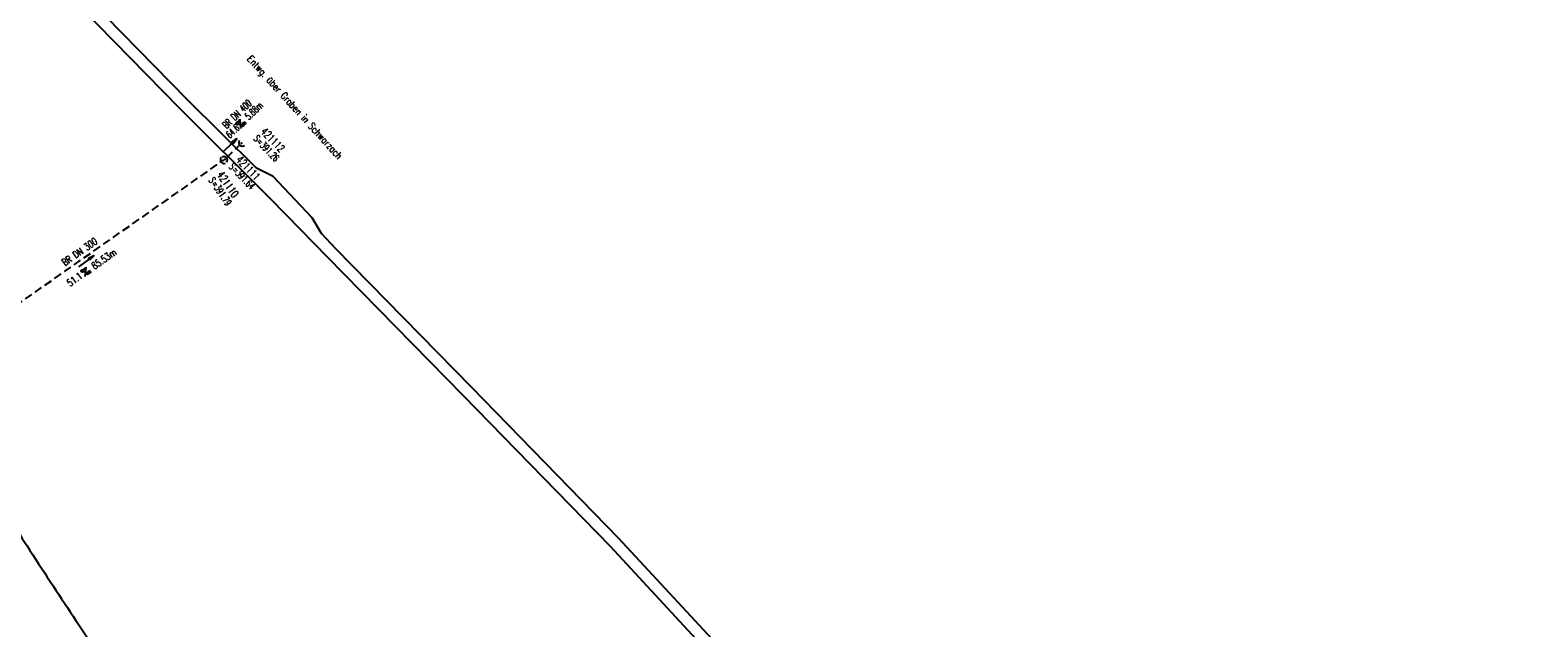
# Model space of a CAD drawing. Extents: x 450316 to 454644, y 428795 to 436505.
# Tile 226 of 256: x 451162 to 451542, y 435174 to 435325. Entities that reach past the tile are written whole.
import ezdxf
from ezdxf.enums import TextEntityAlignment as Align

# ---------------------------------------------------------------- set-up
doc = ezdxf.new("R2010")
doc.units = 0
doc.header["$LTSCALE"] = 2
doc.header["$MEASUREMENT"] = 0
doc.linetypes.add('AUSGEZOGEN', pattern=[0])
doc.linetypes.add('GESTRICH-X2', pattern=[1.5, 1, -0.5])
doc.layers.get('0').update_dxf_attribs({"linetype": 'CONTINUOUS'})
for name, color, linetype in [('FBR', 8, 'CONTINUOUS'), ('KANAL', 7, 'GESTRICH-X2'), ('PFEIL', 7, 'CONTINUOUS'), ('SCHACHTNR', 6, 'CONTINUOUS'), ('SCHRIFT', 7, 'AUSGEZOGEN'), ('SCHSYMBOL', 7, 'CONTINUOUS'), ('TEXTO', 4, 'CONTINUOUS'), ('TEXTU', 4, 'CONTINUOUS')]:
    doc.layers.add(name, color=color, linetype=linetype)
doc.styles.add('ROMANS', font='romans.shx', dxfattribs={"width": 0.8})

# ---------------------------------------------------------------- blocks, each defined once
blk = doc.blocks.new('40')
at = {"color": 0}
blk.add_arc((0.02, 0.31), 0.91, 192.5363, 347.4637, dxfattribs=at)
blk.add_point((0, 0), dxfattribs=at)
blk = doc.blocks.new('PROM')
blk.add_line((1.57, 1.82), (0.02, 0.02))
for centre, radius in [((0.32, 1.51), 0.317), ((0.94, 0.29), 0.283), ((1.64, 0.29), 0.283)]:
    blk.add_circle(centre, radius)
blk.add_arc((0.99, 2.68), 1.03, 239.1414, 303.3549)
blk = doc.blocks.new('PFEIL2')
at = {"color": 0}
for p, q in [((0.88, 0), (-2.4, -0.01)), ((0.88, -0.27), (0.88, 0.28)), ((0.88, 0.28), (2.43, 0.01)), ((0.91, 0.27), (0.88, 0.26)), ((0.97, 0.26), (0.88, 0.25)), ((1.02, 0.25), (0.88, 0.23)), ((1.07, 0.24), (0.88, 0.21)), ((1.13, 0.23), (0.88, 0.19)), ((1.18, 0.22), (0.88, 0.17)), ((1.24, 0.21), (0.88, 0.15)), ((1.29, 0.21), (0.88, 0.14)), ((1.34, 0.2), (0.88, 0.12)), ((1.4, 0.19), (0.88, 0.1)), ((1.45, 0.18), (0.88, 0.08)), ((1.51, 0.17), (0.88, 0.06)), ((1.56, 0.16), (0.88, 0.04)), ((1.61, 0.15), (0.88, 0.02)), ((1.67, 0.14), (0.88, 0.01)), ((1.72, 0.13), (0.88, -0.01)), ((1.78, 0.12), (0.88, -0.03)), ((1.83, 0.11), (0.88, -0.05)), ((1.88, 0.1), (0.88, -0.07)), ((1.94, 0.09), (0.88, -0.09)), ((2.05, 0.08), (0.88, -0.12)), ((1.99, 0.08), (0.88, -0.11)), ((2.1, 0.07), (0.88, -0.14)), ((2.15, 0.06), (0.88, -0.16)), ((2.21, 0.05), (0.88, -0.18)), ((2.26, 0.04), (0.88, -0.2)), ((2.32, 0.03), (0.88, -0.22)), ((2.37, 0.02), (0.88, -0.23)), ((2.42, 0.01), (0.88, -0.25)), ((2.43, 0.01), (0.88, -0.27))]:
    blk.add_line(p, q, dxfattribs=at)

msp = doc.modelspace()

# ---------------------------------------------------------------- linework, layer by layer
at = {"layer": 'FBR', "flags": 128}
for points in [[(450931.02, 435664.25, 0), (450939.29, 435645.95, 0.000057)], [(451603.01, 434662.96, 0.000001), (451617.47, 434646.37, 0.000004)], [(451702.59, 434548.49, -0.000002), (451714.33, 434534.99, -0.000013)], [(451156.55, 435201.49, 0.001985), (451162.45, 435192.32, 0.001387), (451168.26, 435183.42, 0.001414), (451174, 435174.72, 0.002194), (451179.43, 435166.62, 0.001876)]]:
    msp.add_lwpolyline(points, format="xyb", dxfattribs=at)
at = {"layer": 'FBR'}
msp.add_lwpolyline([(451170.52, 435334.41), (451199.25, 435305.02), (451222, 435282.38), (451226.39, 435277.95), (451236.63, 435267.43), (451270.83, 435232.53), (451307.88, 435194.56), (451336.75, 435163.39), (451360.34, 435134.24), (451383.91, 435102.48), (451393.4, 435089.16), (451419.11, 435052.32), (451434.73, 435030.5, -0.023797), (451435.31, 435029.66, -0.054267), (451435.51, 435029.26, -0.032475), (451435.83, 435028.12, 0.020197), (451436.31, 435026.27, 0.03657), (451436.93, 435024.62, 0.025671), (451438.11, 435022.41, -0.025671)], format="xyb", dxfattribs=at)
msp.add_lwpolyline([(451437.12, 435032.22), (451421.51, 435054.02), (451395.8, 435090.86), (451386.29, 435104.21), (451362.67, 435136.05), (451338.98, 435165.32), (451310.01, 435196.59), (451272.93, 435234.59), (451238.74, 435269.49), (451235.15, 435273.3), (451232.84, 435277.22), (451222.97, 435287.71), (451218.83, 435289.79), (451201.34, 435307.09), (451172.62, 435336.46)], dxfattribs=at)
at = {"layer": 'KANAL'}
for p, q in [((451211.34, 435292.5), (451214.47, 435295.53)), ((451140.88, 435243.06), (451209.72, 435291.25))]:
    msp.add_line(p, q, dxfattribs=at)

# ---------------------------------------------------------------- block references
at = {"layer": 'PFEIL'}
for p, rotation in [((451212.15, 435295.53), 43.97339999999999), ((451175.87, 435266.34), 34.97840000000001)]:
    msp.add_blockref('PFEIL2', p, dxfattribs=dict(at, rotation=rotation))
at = {"layer": 'SCHSYMBOL'}
for p, rotation in [((451215.02, 435296.05), 317.6737009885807), ((451210.34, 435291.68), 307.4406979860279), ((451210.79, 435291.97), 134.2489976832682)]:
    msp.add_blockref('40', p, dxfattribs=dict(at, rotation=rotation))
at = {"layer": 'TEXTU'}
for p, rotation in [((451214.75, 435299.72), 43.97339999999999), ((451175.54, 435262.45), 34.97840000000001)]:
    msp.add_blockref('PROM', p, dxfattribs=dict(at, rotation=rotation))

# ---------------------------------------------------------------- texts
at = {"layer": 'SCHACHTNR', "style": 'ROMANS'}
for s, height, rotation, width, p in [('421112', 2, 313.8437, 0.7, (451219.69, 435298.81)), ('S=391.26', 1.8, 313.8437, 0.6, (451217.88, 435297.07)), ('421111', 2, 313.8474, 0.7, (451213.5, 435291.72)), ('421110', 2, 304.4633, 0.7, (451208.72, 435288.09)), ('S=391.64', 1.8, 313.8474, 0.6, (451211.7, 435289.98)), ('S=391.79', 1.8, 304.4633, 0.6, (451206.65, 435286.7))]:
    msp.add_text(s, height=height, rotation=rotation, dxfattribs=dict(at, width=width)).set_placement(p)
at = {"layer": 'SCHRIFT', "style": 'ROMANS', "width": 0.8}
msp.add_text('Entwg. über Graben in Schwarzach', height=1.8, rotation=312.2845, dxfattribs=at).set_placement((451216.3, 435317.14))
at = {"layer": 'TEXTO', "style": 'ROMANS'}
for s, rotation, width, p in [('BR DN 400', 43.9734, 0.6, (451214.49, 435302.75)), ('BR DN 300', 34.9784, 0.75, (451174.72, 435267.97))]:
    msp.add_text(s, height=1.8, rotation=rotation, dxfattribs=dict(at, width=width)).set_placement(p, align=Align.CENTER)
at = {"layer": 'TEXTU', "style": 'ROMANS'}
for s, rotation, width, p in [('5.88m', 43.9734, 0.6, (451216.89, 435301.79)), ('64.6', 43.9734, 0.6, (451212.11, 435297.17)), ('85.53m', 34.9784, 0.75, (451178, 435264.16)), ('51.1', 34.9784, 0.75, (451171.78, 435259.84))]:
    msp.add_text(s, height=1.8, rotation=rotation, dxfattribs=dict(at, width=width)).set_placement(p)

doc.saveas('drawing.dxf')
